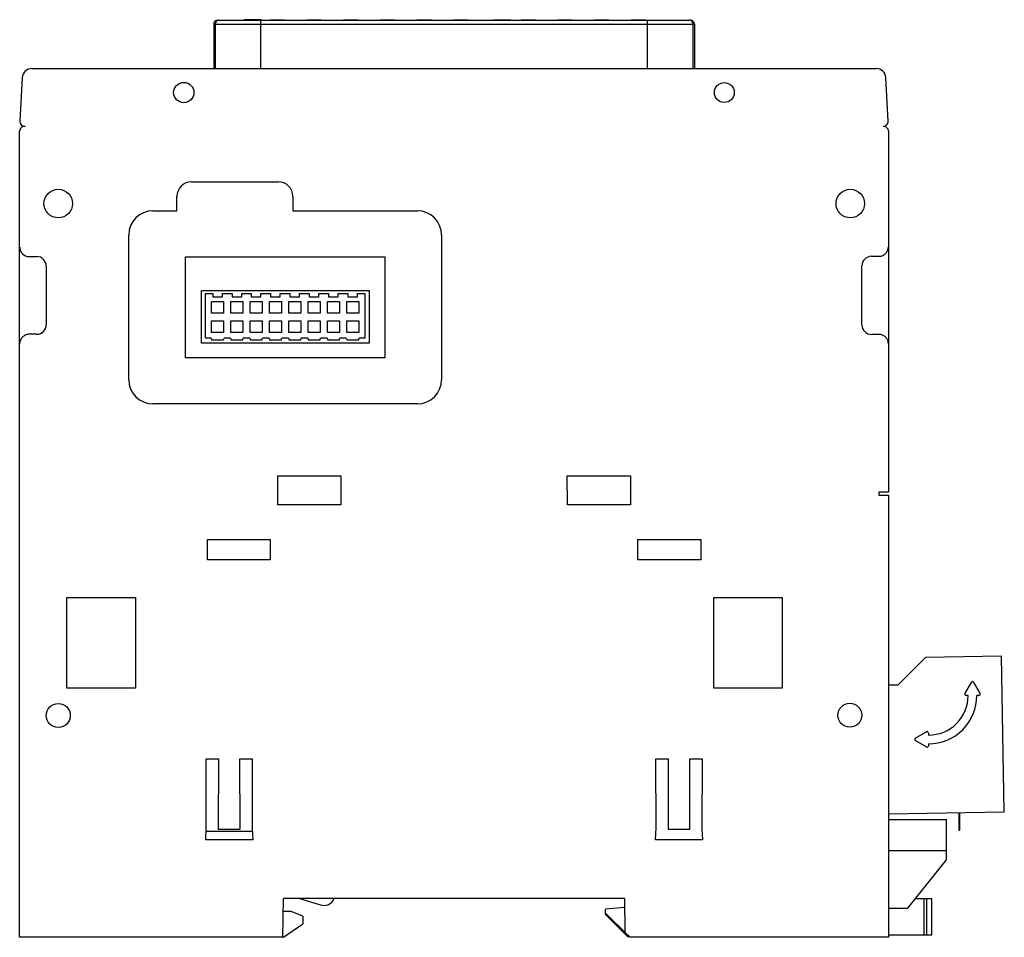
# Model space of a CAD drawing. Header units: millimetres. Extents: x 15 to 117, y 43 to 139.
import ezdxf

# ---------------------------------------------------------------- set-up
doc = ezdxf.new("R2010")
doc.units = ezdxf.units.MM
doc.header["$LTSCALE"] = 11.834733
doc.layers.get('0').update_dxf_attribs({"linetype": 'CONTINUOUS'})

msp = doc.modelspace()

# ---------------------------------------------------------------- linework, layer by layer
at = {"color": 7, "linetype": 'Continuous'}
for p, q in [((35.06, 138.07), (35.06, 133.48)), ((35.06, 138.07), (84.86, 138.07)), ((35.2, 138.07), (35.2, 133.48)), ((35.46, 138.48), (35.56, 138.48)), ((35.6, 138.48), (84.33, 138.48)), ((38.21, 138.52), (38.21, 138.48)), ((40.01, 138.52), (38.21, 138.52)), ((39.96, 133.48), (39.96, 138.48)), ((40.01, 138.52), (40.01, 138.48)), ((40.91, 138.52), (40.91, 138.48)), ((40.91, 138.52), (42.41, 138.52)), ((40.95, 138.52), (40.95, 138.48)), ((41.04, 138.52), (41.04, 138.48)), ((41.14, 138.52), (41.14, 138.48)), ((41.27, 138.52), (41.27, 138.48)), ((41.36, 138.52), (41.36, 138.48)), ((41.52, 138.52), (41.52, 138.48)), ((41.81, 138.52), (41.81, 138.48)), ((41.97, 138.52), (41.97, 138.48)), ((42.06, 138.52), (42.06, 138.48)), ((42.19, 138.52), (42.19, 138.48)), ((42.29, 138.52), (42.29, 138.48)), ((42.38, 138.52), (42.38, 138.48)), ((42.41, 138.52), (42.41, 138.48)), ((44.71, 138.52), (44.71, 138.48)), ((44.71, 138.52), (46.21, 138.52)), ((45.58, 138.52), (45.58, 138.48)), ((45.77, 138.52), (45.77, 138.48)), ((46.21, 138.52), (46.21, 138.48)), ((48.51, 138.52), (48.51, 138.48)), ((48.51, 138.52), (50.01, 138.52)), ((48.55, 138.52), (48.55, 138.48)), ((48.64, 138.52), (48.64, 138.48)), ((48.74, 138.52), (48.74, 138.48)), ((48.9, 138.52), (48.9, 138.48)), ((48.99, 138.52), (48.99, 138.48)), ((49.12, 138.52), (49.12, 138.48)), ((49.22, 138.52), (49.22, 138.48)), ((49.25, 138.52), (49.25, 138.48)), ((49.28, 138.52), (49.28, 138.48)), ((49.38, 138.52), (49.38, 138.48)), ((49.54, 138.52), (49.54, 138.48)), ((49.63, 138.52), (49.63, 138.48)), ((49.79, 138.52), (49.79, 138.48)), ((49.89, 138.52), (49.89, 138.48)), ((49.98, 138.52), (49.98, 138.48)), ((50.01, 138.52), (50.01, 138.48)), ((52.31, 138.52), (52.31, 138.48)), ((52.31, 138.52), (53.81, 138.52)), ((52.54, 138.52), (52.54, 138.48)), ((52.79, 138.52), (52.79, 138.48)), ((53.81, 138.52), (53.81, 138.48)), ((56.11, 138.52), (56.11, 138.48)), ((56.11, 138.52), (57.61, 138.52)), ((56.34, 138.52), (56.34, 138.48)), ((56.59, 138.52), (56.59, 138.48)), ((57.61, 138.52), (57.61, 138.48)), ((59.91, 138.52), (59.91, 138.48)), ((59.91, 138.52), (61.41, 138.52)), ((59.95, 138.52), (59.95, 138.48)), ((60.01, 138.52), (60.01, 138.48)), ((60.14, 138.52), (60.14, 138.48)), ((60.27, 138.52), (60.27, 138.48)), ((60.33, 138.52), (60.33, 138.48)), ((60.46, 138.52), (60.46, 138.48)), ((61.25, 138.52), (61.25, 138.48)), ((61.41, 138.52), (61.41, 138.48)), ((64.06, 138.52), (64.06, 138.48)), ((64.06, 138.52), (65.86, 138.52)), ((64.1, 138.52), (64.1, 138.48)), ((64.18, 138.52), (64.18, 138.48)), ((64.33, 138.52), (64.33, 138.48)), ((64.49, 138.52), (64.49, 138.48)), ((64.68, 138.52), (64.68, 138.48)), ((65.25, 138.52), (65.25, 138.48)), ((65.44, 138.52), (65.44, 138.48)), ((65.6, 138.52), (65.6, 138.48)), ((65.75, 138.52), (65.75, 138.48)), ((65.83, 138.52), (65.83, 138.48)), ((65.86, 138.52), (65.86, 138.48)), ((66.91, 138.52), (66.91, 138.48)), ((66.91, 138.52), (68.41, 138.52)), ((66.95, 138.52), (66.95, 138.48)), ((67.04, 138.52), (67.04, 138.48)), ((67.14, 138.52), (67.14, 138.48)), ((67.27, 138.52), (67.27, 138.48)), ((67.36, 138.52), (67.36, 138.48)), ((67.52, 138.52), (67.52, 138.48)), ((67.81, 138.52), (67.81, 138.48)), ((67.97, 138.52), (67.97, 138.48)), ((68.06, 138.52), (68.06, 138.48)), ((68.19, 138.52), (68.19, 138.48)), ((68.29, 138.52), (68.29, 138.48)), ((68.38, 138.52), (68.38, 138.48)), ((68.41, 138.52), (68.41, 138.48)), ((70.71, 138.52), (70.71, 138.48)), ((70.71, 138.52), (72.21, 138.52)), ((71.58, 138.52), (71.58, 138.48)), ((71.77, 138.52), (71.77, 138.48)), ((72.21, 138.52), (72.21, 138.48)), ((74.51, 138.52), (74.51, 138.48)), ((74.51, 138.52), (76.01, 138.52)), ((74.55, 138.52), (74.55, 138.48)), ((74.64, 138.52), (74.64, 138.48)), ((74.74, 138.52), (74.74, 138.48)), ((74.9, 138.52), (74.9, 138.48)), ((74.99, 138.52), (74.99, 138.48)), ((75.12, 138.52), (75.12, 138.48)), ((75.22, 138.52), (75.22, 138.48)), ((75.25, 138.52), (75.25, 138.48)), ((75.28, 138.52), (75.28, 138.48)), ((75.38, 138.52), (75.38, 138.48)), ((75.54, 138.52), (75.54, 138.48)), ((75.63, 138.52), (75.63, 138.48)), ((75.79, 138.52), (75.79, 138.48)), ((75.89, 138.52), (75.89, 138.48)), ((75.98, 138.52), (75.98, 138.48)), ((76.01, 138.52), (76.01, 138.48)), ((78.31, 138.52), (78.31, 138.48)), ((78.31, 138.52), (79.81, 138.52)), ((78.54, 138.52), (78.54, 138.48)), ((78.79, 138.52), (78.79, 138.48)), ((79.81, 138.52), (79.81, 138.48)), ((79.96, 138.48), (79.96, 133.48)), ((84.46, 138.48), (84.36, 138.48)), ((84.73, 133.48), (84.73, 138.07)), ((84.86, 138.07), (84.86, 133.48)), ((16.23, 133.48), (103.7, 133.48)), ((15.23, 132.53), (14.99, 128)), ((104.94, 128.02), (104.7, 132.53)), ((14.96, 43.48), (14.96, 126.98)), ((15.46, 127.48), (15.53, 127.47)), ((104.96, 126.98), (104.96, 89.58)), ((32.76, 121.72), (41.76, 121.72)), ((31.26, 118.73), (31.26, 120.23)), ((43.26, 120.22), (43.26, 118.73)), ((28.76, 118.73), (31.26, 118.73)), ((43.26, 118.73), (56.16, 118.73)), ((26.26, 101.23), (26.26, 116.23)), ((58.66, 116.23), (58.66, 101.23)), ((15.96, 113.99), (16.72, 113.99)), ((32.13, 103.49), (32.13, 113.96)), ((32.13, 113.96), (52.8, 113.96)), ((52.8, 113.96), (52.8, 103.49)), ((103.21, 114.02), (103.96, 114.02)), ((17.72, 112.99), (17.72, 106.94)), ((102.21, 106.92), (102.22, 113.02)), ((33.81, 105.02), (33.81, 110.47)), ((33.81, 110.47), (51.17, 110.47)), ((34.21, 105.52), (34.21, 110.17)), ((34.21, 110.17), (34.96, 110.17)), ((34.96, 110.17), (34.96, 109.82)), ((35.96, 109.82), (35.96, 110.17)), ((35.96, 110.17), (36.96, 110.17)), ((36.96, 110.17), (36.96, 109.82)), ((37.96, 109.82), (37.96, 110.17)), ((37.96, 110.17), (38.96, 110.17)), ((38.96, 110.17), (38.96, 109.82)), ((39.96, 109.82), (39.96, 110.17)), ((39.96, 110.17), (40.96, 110.17)), ((40.96, 110.17), (40.96, 109.82)), ((41.96, 109.82), (41.96, 110.17)), ((41.96, 110.17), (42.96, 110.17)), ((42.96, 110.17), (42.96, 109.82)), ((43.96, 109.82), (43.96, 110.17)), ((43.96, 110.17), (44.96, 110.17)), ((44.96, 110.17), (44.96, 109.82)), ((45.96, 109.82), (45.96, 110.17)), ((45.96, 110.17), (46.96, 110.17)), ((46.96, 110.17), (46.96, 109.82)), ((47.96, 109.82), (47.96, 110.17)), ((47.96, 110.17), (48.96, 110.17)), ((48.96, 110.17), (48.96, 109.82)), ((49.96, 109.82), (49.96, 110.17)), ((49.96, 110.17), (50.71, 110.17)), ((50.71, 110.17), (50.71, 105.52)), ((51.17, 110.47), (51.17, 105.02)), ((34.85, 108.11), (34.85, 109.34)), ((34.85, 109.34), (36.08, 109.34)), ((34.96, 109.82), (35.96, 109.82)), ((36.08, 109.34), (36.08, 108.11)), ((36.85, 108.11), (36.85, 109.34)), ((36.85, 109.34), (38.08, 109.34)), ((36.96, 109.82), (37.96, 109.82)), ((38.08, 109.34), (38.08, 108.11)), ((38.85, 108.11), (38.85, 109.34)), ((38.85, 109.34), (40.08, 109.34)), ((38.96, 109.82), (39.96, 109.82)), ((40.08, 109.34), (40.08, 108.11)), ((40.85, 108.11), (40.85, 109.34)), ((40.85, 109.34), (42.08, 109.34)), ((40.96, 109.82), (41.96, 109.82)), ((42.08, 109.34), (42.08, 108.11)), ((42.85, 108.11), (42.85, 109.34)), ((42.85, 109.34), (44.08, 109.34)), ((42.96, 109.82), (43.96, 109.82)), ((44.08, 109.34), (44.08, 108.11)), ((44.85, 108.11), (44.85, 109.34)), ((44.85, 109.34), (46.08, 109.34)), ((44.96, 109.82), (45.96, 109.82)), ((46.08, 109.34), (46.08, 108.11)), ((46.85, 108.11), (46.85, 109.34)), ((46.85, 109.34), (48.08, 109.34)), ((46.96, 109.82), (47.96, 109.82)), ((48.08, 109.34), (48.08, 108.11)), ((48.85, 108.11), (48.85, 109.34)), ((48.85, 109.34), (50.08, 109.34)), ((48.96, 109.82), (49.96, 109.82)), ((50.08, 109.34), (50.08, 108.11)), ((36.08, 108.11), (34.85, 108.11)), ((34.85, 106.11), (34.85, 107.34)), ((34.85, 107.34), (36.08, 107.34)), ((36.08, 107.34), (36.08, 106.11)), ((38.08, 108.11), (36.85, 108.11)), ((36.85, 106.11), (36.85, 107.34)), ((36.85, 107.34), (38.08, 107.34)), ((38.08, 107.34), (38.08, 106.11)), ((40.08, 108.11), (38.85, 108.11)), ((38.85, 106.11), (38.85, 107.34)), ((38.85, 107.34), (40.08, 107.34)), ((40.08, 107.34), (40.08, 106.11)), ((42.08, 108.11), (40.85, 108.11)), ((40.85, 106.11), (40.85, 107.34)), ((40.85, 107.34), (42.08, 107.34)), ((42.08, 107.34), (42.08, 106.11)), ((44.08, 108.11), (42.85, 108.11)), ((42.85, 106.11), (42.85, 107.34)), ((42.85, 107.34), (44.08, 107.34)), ((44.08, 107.34), (44.08, 106.11)), ((46.08, 108.11), (44.85, 108.11)), ((44.85, 106.11), (44.85, 107.34)), ((44.85, 107.34), (46.08, 107.34)), ((46.08, 107.34), (46.08, 106.11)), ((48.08, 108.11), (46.85, 108.11)), ((46.85, 106.11), (46.85, 107.34)), ((46.85, 107.34), (48.08, 107.34)), ((48.08, 107.34), (48.08, 106.11)), ((50.08, 108.11), (48.85, 108.11)), ((48.85, 106.11), (48.85, 107.34)), ((48.85, 107.34), (50.08, 107.34)), ((50.08, 107.34), (50.08, 106.11)), ((36.08, 106.11), (34.85, 106.11)), ((38.08, 106.11), (36.85, 106.11)), ((40.08, 106.11), (38.85, 106.11)), ((42.08, 106.11), (40.85, 106.11)), ((44.08, 106.11), (42.85, 106.11)), ((46.08, 106.11), (44.85, 106.11)), ((48.08, 106.11), (46.85, 106.11)), ((50.08, 106.11), (48.85, 106.11)), ((16.72, 105.94), (15.96, 105.94)), ((34.8, 105.52), (34.21, 105.52)), ((34.8, 105.52), (34.88, 105.32)), ((36.05, 105.32), (34.88, 105.32)), ((36.05, 105.32), (36.13, 105.52)), ((36.8, 105.52), (36.13, 105.52)), ((36.8, 105.52), (36.88, 105.32)), ((38.05, 105.32), (36.88, 105.32)), ((38.05, 105.32), (38.13, 105.52)), ((38.8, 105.52), (38.13, 105.52)), ((38.8, 105.52), (38.88, 105.32)), ((40.05, 105.32), (38.88, 105.32)), ((40.05, 105.32), (40.13, 105.52)), ((40.8, 105.52), (40.13, 105.52)), ((40.8, 105.52), (40.88, 105.32)), ((42.05, 105.32), (40.88, 105.32)), ((42.05, 105.32), (42.13, 105.52)), ((42.8, 105.52), (42.13, 105.52)), ((42.8, 105.52), (42.88, 105.32)), ((44.05, 105.32), (42.88, 105.32)), ((44.05, 105.32), (44.13, 105.52)), ((44.8, 105.52), (44.13, 105.52)), ((44.8, 105.52), (44.88, 105.32)), ((46.05, 105.32), (44.88, 105.32)), ((46.05, 105.32), (46.13, 105.52)), ((46.8, 105.52), (46.13, 105.52)), ((46.8, 105.52), (46.88, 105.32)), ((48.05, 105.32), (46.88, 105.32)), ((48.05, 105.32), (48.13, 105.52)), ((48.8, 105.52), (48.13, 105.52)), ((48.8, 105.52), (48.88, 105.32)), ((50.05, 105.32), (48.88, 105.32)), ((50.05, 105.32), (50.13, 105.52)), ((50.71, 105.52), (50.13, 105.52)), ((103.96, 105.93), (103.21, 105.93)), ((51.17, 105.02), (33.81, 105.02)), ((52.8, 103.49), (32.13, 103.49)), ((56.16, 98.73), (28.76, 98.73)), ((41.7, 88.26), (41.69, 91.29)), ((41.69, 91.29), (48.23, 91.29)), ((48.23, 91.29), (48.23, 88.26)), ((71.69, 91.29), (78.23, 91.29)), ((71.7, 88.26), (71.69, 91.29)), ((78.23, 91.29), (78.23, 88.26)), ((104.96, 89.58), (103.96, 89.58)), ((103.96, 89.58), (103.96, 89.28)), ((103.96, 89.28), (104.96, 89.28)), ((104.96, 89.28), (104.96, 43.48)), ((48.23, 88.26), (41.7, 88.26)), ((78.23, 88.26), (71.7, 88.26)), ((34.41, 82.58), (34.41, 84.68)), ((34.41, 84.68), (40.91, 84.68)), ((40.91, 84.68), (40.91, 82.58)), ((79.01, 84.68), (85.51, 84.68)), ((79.01, 82.58), (79.01, 84.68)), ((85.51, 84.68), (85.51, 82.58)), ((40.91, 82.58), (34.41, 82.58)), ((85.51, 82.58), (79.01, 82.58)), ((19.86, 69.28), (19.86, 78.68)), ((19.86, 78.68), (26.96, 78.68)), ((26.96, 78.68), (26.96, 69.28)), ((86.86, 78.68), (93.96, 78.68)), ((86.86, 69.28), (86.86, 78.68)), ((93.96, 78.68), (93.96, 69.28)), ((108.81, 72.47), (105.94, 69.59)), ((116.68, 72.61), (108.81, 72.47)), ((116.96, 56.48), (116.68, 72.61)), ((105.94, 69.59), (104.96, 69.59)), ((113.53, 69.88), (112.88, 68.75)), ((114.45, 68.75), (113.79, 69.88)), ((26.96, 69.28), (19.86, 69.28)), ((93.96, 69.28), (86.86, 69.28)), ((113.21, 68.53), (113.01, 68.53)), ((114.32, 68.53), (114.11, 68.53)), ((108.89, 64.76), (107.76, 64.1)), ((109.11, 64.63), (109.11, 64.43)), ((107.76, 63.85), (108.89, 63.19)), ((109.11, 63.53), (109.11, 63.32)), ((34.29, 54.8), (34.27, 61.95)), ((34.27, 61.95), (35.55, 61.95)), ((35.55, 61.95), (35.53, 54.68)), ((37.79, 54.68), (37.77, 61.95)), ((37.77, 61.95), (39.05, 61.95)), ((39.05, 61.95), (39.03, 54.8)), ((80.87, 61.95), (82.15, 61.95)), ((80.89, 54.8), (80.87, 61.95)), ((82.15, 61.95), (82.13, 54.68)), ((84.37, 61.95), (85.65, 61.95)), ((84.39, 54.68), (84.37, 61.95)), ((85.65, 61.95), (85.64, 54.68)), ((104.96, 56.27), (116.96, 56.48)), ((112.26, 56.39), (112.26, 54.59)), ((112.36, 54.59), (112.36, 56.39)), ((104.96, 55.67), (110.96, 55.67)), ((110.96, 51.49), (110.96, 55.67)), ((34.23, 53.56), (34.29, 54.8)), ((34.28, 54.48), (39.05, 54.48)), ((35.53, 54.68), (37.79, 54.68)), ((39.03, 54.8), (39.1, 53.56)), ((80.83, 53.56), (80.89, 54.8)), ((82.13, 54.68), (84.39, 54.68)), ((85.64, 54.68), (85.7, 53.56)), ((112.26, 54.59), (112.36, 54.59)), ((39.1, 53.56), (34.23, 53.56)), ((85.7, 53.56), (80.83, 53.56)), ((104.96, 52.47), (110.96, 52.47)), ((106.96, 46.49), (110.96, 51.49)), ((42.24, 43.48), (42.31, 47.48)), ((77.61, 47.48), (42.31, 47.48)), ((43.96, 47.48), (46.12, 46.83)), ((77.61, 47.48), (77.67, 44.01)), ((107.75, 47.48), (109.46, 47.48)), ((108.64, 47.48), (108.64, 43.68)), ((108.91, 47.48), (108.91, 43.68)), ((109.46, 43.68), (109.46, 47.48)), ((42.31, 46.18), (43.01, 46.18)), ((44.31, 45.68), (43.01, 46.18)), ((77.63, 46.57), (75.66, 46.38)), ((75.66, 45.83), (75.66, 46.38)), ((75.66, 45.98), (77.96, 43.68)), ((104.96, 46.49), (106.96, 46.49)), ((44.31, 45.68), (44.31, 44.88)), ((75.66, 45.83), (77.96, 43.53)), ((42.31, 43.48), (44.31, 44.88)), ((77.67, 44.01), (78.21, 43.48)), ((42.31, 43.48), (14.96, 43.48)), ((78.16, 43.53), (77.96, 43.53)), ((104.96, 43.48), (78.21, 43.48)), ((109.46, 43.68), (104.96, 43.68))]:
    msp.add_line(p, q, dxfattribs=at)
for centre, radius in [((31.96, 130.98), 1.05), ((87.96, 130.98), 1.03), ((18.96, 119.48), 1.48), ((101.01, 119.48), 1.48), ((18.96, 66.45), 1.25), ((100.96, 66.48), 1.24)]:
    msp.add_circle(centre, radius, dxfattribs=at)
for centre, radius, start, end in [((35.46, 138.07), 0.4, 90.004, 179.996), ((35.6, 138.07), 0.4, 90, 180), ((84.33, 138.07), 0.4, 0, 90), ((84.46, 138.07), 0.4, 0, 90), ((16.23, 132.47), 1, 90, 177), ((103.7, 132.47), 1, 3, 90), ((15.49, 127.98), 0.5, 177, 266.9175), ((104.44, 127.99), 0.5, 271.5638, 3), ((15.46, 126.98), 0.5, 89.9975, 180), ((104.46, 126.98), 0.5, 0, 91.5638), ((32.76, 120.23), 1.5, 89.9801, 180), ((41.76, 120.23), 1.5, 359.9801, 90), ((28.76, 116.23), 2.5, 90, 180), ((56.16, 116.23), 2.5, 0, 90), ((15.96, 114.98), 0.998, 180.1178, 269.9998), ((16.72, 112.99), 1, 0.0541, 89.9999), ((103.21, 113.02), 0.998, 90, 179.9999), ((16.72, 106.94), 0.999, 270.0002, 360), ((103.21, 106.92), 0.998, 180.0001, 270), ((28.76, 101.23), 2.5, 180, 270), ((56.16, 101.23), 2.5, 270, 360), ((113.66, 69.81), 0.15, 30.0162, 149.9838), ((109.16, 68.48), 4.95, 269.4215, 0.5785), ((109.16, 68.48), 4.05, 269.2929, 0.7071), ((113.01, 68.68), 0.15, 150.0164, 269.9833), ((114.32, 68.68), 0.15, 270.0167, 29.9836), ((108.96, 64.63), 0.15, 0.0119, 119.9839), ((107.83, 63.98), 0.15, 120.0162, 239.9838), ((108.96, 63.32), 0.15, 240.0164, 359.9833), ((46.46, 47.98), 1.2, 253.2341, 335.3731)]:
    msp.add_arc(centre, radius, start, end, dxfattribs=at)
for points, knots in [([(103.96, 114.02), (104.01, 114.02), (104.18, 114.03), (104.46, 114.12), (104.84, 114.44), (104.96, 114.77), (104.96, 115)], [0, 0, 0, 0, 0.089534, 0.38524, 0.587505, 1, 1, 1, 1]), ([(15.96, 105.94), (15.91, 105.94), (15.74, 105.92), (15.55, 105.86), (15.33, 105.73), (15.19, 105.58), (15.02, 105.33), (14.96, 105.12), (14.96, 104.95)], [0, 0, 0, 0, 0.099932, 0.298012, 0.397173, 0.595375, 0.694391, 1, 1, 1, 1]), ([(104.96, 104.94), (104.96, 105.04), (104.94, 105.19), (104.86, 105.38), (104.78, 105.52), (104.65, 105.67), (104.48, 105.8), (104.24, 105.9), (104.07, 105.93), (103.96, 105.93)], [0, 0, 0, 0, 0.195254, 0.295866, 0.395643, 0.495409, 0.695077, 0.797303, 1, 1, 1, 1])]:
    msp.add_open_spline(points, degree=3, knots=knots, dxfattribs=at)

doc.saveas('drawing.dxf')
